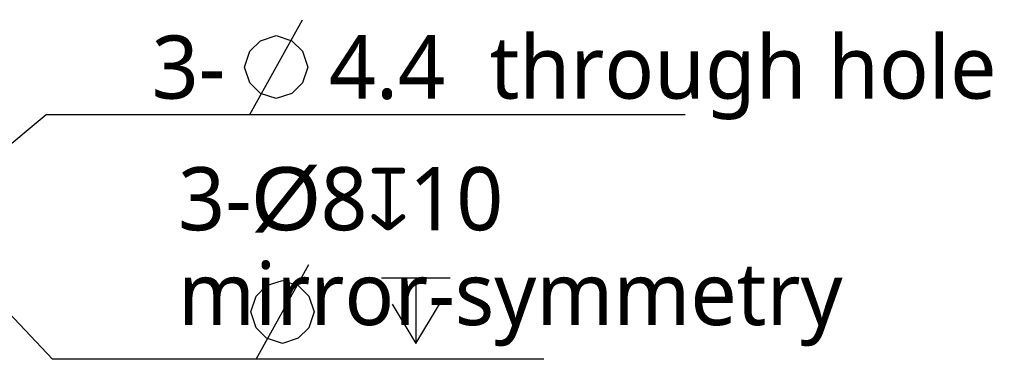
# Model space of a CAD drawing. Header units: millimetres. Extents: x 139 to 470, y 107 to 343.
# Tile 10 of 20: x 276 to 322, y 195 to 211. Entities that reach past the tile are written whole.
import ezdxf

# ---------------------------------------------------------------- set-up
doc = ezdxf.new("R2010")
doc.units = ezdxf.units.MM
doc.header["$LTSCALE"] = 32.67
doc.layers.add('51__DRAFT_DIMS', color=7, linetype='CONTINUOUS')
doc.styles.get("Standard").update_dxf_attribs({"font": 'Roboto-Regular.ttf'})

msp = doc.modelspace()

# ---------------------------------------------------------------- linework, layer by layer
at = {"layer": '51__DRAFT_DIMS', "color": 3}
for p, q in [((286.4232, 206.7294), (288.9232, 211.2294)), ((286.4232, 209.7294), (286.9232, 210.2294)), ((286.9232, 210.2294), (287.6732, 210.4794)), ((287.6732, 210.4794), (288.4232, 210.2294)), ((288.4232, 210.2294), (288.9232, 209.7294)), ((286.1732, 208.9794), (286.4232, 209.7294)), ((288.9232, 209.7294), (289.1732, 208.9794)), ((286.4232, 208.2294), (286.1732, 208.9794)), ((289.1732, 208.9794), (288.9232, 208.2294)), ((286.9232, 207.7294), (286.4232, 208.2294)), ((288.9232, 208.2294), (288.4232, 207.7294)), ((287.6732, 207.4794), (286.9232, 207.7294)), ((288.4232, 207.7294), (287.6732, 207.4794)), ((286.7184, 195.1039), (289.2184, 199.6039)), ((292.6715, 198.9789), (295.9215, 198.9789)), ((294.2965, 198.9789), (294.2965, 195.8539)), ((286.7184, 198.1039), (287.2184, 198.6039)), ((287.2184, 198.6039), (287.9684, 198.8539)), ((287.9684, 198.8539), (288.7184, 198.6039)), ((288.7184, 198.6039), (289.2184, 198.1039)), ((286.4684, 197.3539), (286.7184, 198.1039)), ((289.2184, 198.1039), (289.4684, 197.3539)), ((293.1715, 197.7289), (294.2965, 195.8539)), ((294.2965, 195.8539), (295.4215, 197.7289)), ((286.7184, 196.6039), (286.4684, 197.3539)), ((289.4684, 197.3539), (289.2184, 196.6039)), ((287.2184, 196.1039), (286.7184, 196.6039)), ((289.2184, 196.6039), (288.7184, 196.1039)), ((287.9684, 195.8539), (287.2184, 196.1039)), ((288.7184, 196.1039), (287.9684, 195.8539))]:
    msp.add_line(p, q, dxfattribs=at)
at = {"layer": '51__DRAFT_DIMS', "color": 4}
for p, q in [((271.202, 202.1294), (276.767, 206.7294)), ((276.767, 206.7294), (280.267, 206.7294)), ((280.267, 206.7294), (307.0717, 206.7294)), ((272.149, 200.3227), (277.0622, 195.1039)), ((300.3693, 195.1039), (277.0622, 195.1039))]:
    msp.add_line(p, q, dxfattribs=at)

# ---------------------------------------------------------------- texts
at = {"layer": '51__DRAFT_DIMS', "color": 3}
for s, p in [(' through hole', (296.7826, 207.4794)), ('3-', (281.767, 207.4794)), ('4.4', (290.1732, 207.4794))]:
    msp.add_text(s, height=3, dxfattribs=at).set_placement(p)
at = {"layer": '51__DRAFT_DIMS', "color": 3, "insert": (283.0207, 204.2289), "char_height": 3, "attachment_point": 1, "line_spacing_factor": 0.9}
msp.add_mtext('\\A1;3-{\\fArial|b0|i0|c134|p34;%%c}8{\\Fgdt|c134;x}10\\Pmirror-symmetry', dxfattribs=at)

doc.saveas('drawing.dxf')
